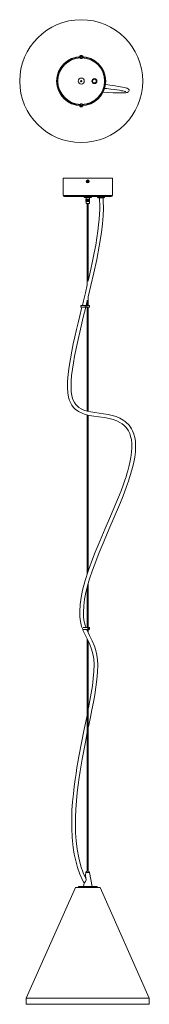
# Model space of a CAD drawing. Header units: millimetres. Extents: x -114 to 97, y -1503 to 100.
import ezdxf

# ---------------------------------------------------------------- set-up
doc = ezdxf.new("R2010")
doc.units = ezdxf.units.MM

msp = doc.modelspace()

# ---------------------------------------------------------------- linework, layer by layer
at = {"color": 7, "linetype": 'Continuous', "lineweight": 15}
for p, q in [((-16.1, 40.8), (-16.1, 39.9)), ((-14.9, 39.2), (-14.9, 36.7)), ((-14.9, 36.7), (-12.3, 36.7)), ((-14.1, 41.6), (-14.1, 41.7)), ((-13.5, 41.7), (-13.5, 41.6)), ((-13.1, 41.5), (-13.1, 41.7)), ((-12.3, 36.7), (-12.3, 39.2)), ((-11.2, 39.9), (-11.2, 40.8)), ((6.1, 3.1), (6.2, 2.6)), ((6.8, 2.8), (6.2, 3)), ((6, -2.7), (6.5, -2.7)), ((6.2, -2.6), (6.2, -3.1)), ((31.2, -12.5), (24.4, -12.1)), ((-16.1, -40), (-16.1, -40.8)), ((-14.8, -40), (-16.1, -40)), ((-14.9, -36.8), (-14.9, -39.2)), ((-12.3, -36.8), (-14.9, -36.8)), ((-14.9, -40), (-14.9, -40)), ((-14, -41.8), (-14, -41.5)), ((-14, -41.7), (-13.9, -41.8)), ((-13.9, -41.5), (-13.9, -41.8)), ((-13.2, -41.8), (-13.2, -41.7)), ((-11.2, -40), (-12.4, -40)), ((-12.3, -39.2), (-12.3, -36.8)), ((-12.3, -40), (-12.3, -40)), ((-11.2, -40.8), (-11.2, -40)), ((-42.9, -158.2), (-42.9, -186.2)), ((-42.9, -158.2), (37.1, -158.2)), ((37.1, -186.2), (37.1, -158.2)), ((-4.3, -163.3), (-3.1, -163.2)), ((-4.2, -164), (-3.1, -163.6)), ((-3.5, -162.1), (-3.1, -163.2)), ((-3.3, -163.1), (-3.1, -163.2)), ((-3.1, -163.6), (-3.2, -163.8)), ((-3.1, -163.6), (-3.1, -163.2)), ((-2.8, -163.2), (-3.1, -163.2)), ((-3.1, -163.6), (-2.7, -163.5)), ((-3, -164.8), (-3.1, -163.6)), ((-2.8, -162), (-2.8, -163.2)), ((-1.6, -162.8), (-2.8, -163.2)), ((-2.8, -163.2), (-2.6, -163)), ((-2.8, -163.2), (-2.7, -163.5)), ((-2.4, -164.7), (-2.7, -163.5)), ((-2.5, -163.7), (-2.7, -163.5)), ((-1.5, -163.5), (-2.7, -163.5)), ((35.1, -188.2), (-40.9, -188.2)), ((-8.9, -188.2), (-8.9, -189.7)), ((3, -189.8), (-8.8, -189.8)), ((0, -192.2), (-5.9, -192.2)), ((-5.9, -192.2), (-5.9, -196.2)), ((-5.9, -196.2), (-5.9, -192.2)), ((-5.9, -192.2), (-5.9, -196.2)), ((-5.9, -196.2), (-5.9, -192.2)), ((-5.8, -192.2), (-5.8, -196.2)), ((-5.8, -196.2), (-5.8, -192.2)), ((-5.8, -192.2), (-5.8, -196.2)), ((-5.8, -196.2), (-5.8, -192.2)), ((-5.7, -189.8), (-5.7, -192.2)), ((-5.7, -192.2), (-5.7, -196.2)), ((-5.7, -196.2), (-5.7, -192.2)), ((-5.6, -196.2), (-5.6, -192.2)), ((-5.6, -192.2), (-5.6, -196.2)), ((-5.5, -196.2), (-5.5, -192.2)), ((-5.5, -192.2), (-5.5, -196.2)), ((-5.4, -196.2), (-5.4, -192.2)), ((-5.3, -192.2), (-5.3, -196.2)), ((-5.2, -192.2), (-5.2, -196.2)), ((-5.2, -196.2), (-5.2, -192.2)), ((-5.1, -196.2), (-5.1, -192.2)), ((-5, -192.2), (-5, -196.2)), ((-4.9, -196.2), (-4.9, -192.2)), ((-4.8, -192.2), (-4.8, -196.2)), ((-4.7, -196.2), (-4.7, -192.2)), ((-4.6, -192.2), (-4.6, -196.2)), ((-4.5, -196.2), (-4.5, -192.2)), ((-4.4, -192.2), (-4.4, -196.2)), ((-4.3, -192.2), (-4.3, -196.2)), ((-4.2, -196.2), (-4.2, -192.2)), ((-4.2, -192.2), (-4.2, -196.2)), ((-4, -196.2), (-4, -192.2)), ((-4, -192.2), (-4, -196.2)), ((-3.9, -192.2), (-3.9, -196.2)), ((-3.8, -196.2), (-3.8, -192.2)), ((-3.8, -192.2), (-3.8, -196.2)), ((-3.7, -192.2), (-3.7, -196.2)), ((-3.6, -192.2), (-3.6, -196.2)), ((-3.5, -192.2), (-3.5, -196.2)), ((-3.5, -196.2), (-3.5, -192.2)), ((-3.4, -192.2), (-3.4, -196.2)), ((-3.3, -196.2), (-3.3, -192.2)), ((-3.2, -192.2), (-3.2, -196.2)), ((-3.1, -192.2), (-3.1, -196.2)), ((-3, -192.2), (-3, -196.2)), ((-3, -196.2), (-3, -192.2)), ((-2.9, -192.2), (-2.9, -196.2)), ((-2.8, -196.2), (-2.8, -192.2)), ((-2.7, -192.2), (-2.7, -196.2)), ((-2.6, -192.2), (-2.6, -196.2)), ((-2.5, -192.2), (-2.5, -196.2)), ((-2.5, -196.2), (-2.5, -192.2)), ((-2.4, -192.2), (-2.4, -196.2)), ((-2.3, -196.2), (-2.3, -192.2)), ((-2.2, -192.2), (-2.2, -196.2)), ((-2.2, -192.2), (-2.2, -196.2)), ((-2, -192.2), (-2, -196.2)), ((-2, -196.2), (-2, -192.2)), ((-2, -192.2), (-2, -196.2)), ((-1.8, -196.2), (-1.8, -192.2)), ((-1.7, -192.2), (-1.7, -196.2)), ((-1.6, -196.2), (-1.6, -192.2)), ((-1.5, -192.2), (-1.5, -196.2)), ((-1.4, -196.2), (-1.4, -192.2)), ((-1.3, -192.2), (-1.3, -196.2)), ((-1.2, -196.2), (-1.2, -192.2)), ((-1.1, -192.2), (-1.1, -196.2)), ((-1, -196.2), (-1, -192.2)), ((-0.9, -192.2), (-0.9, -196.2)), ((-0.8, -196.2), (-0.8, -192.2)), ((-0.7, -192.2), (-0.7, -196.2)), ((-0.6, -196.2), (-0.6, -192.2)), ((-0.6, -192.2), (-0.6, -196.2)), ((-0.5, -196.2), (-0.5, -192.2)), ((-0.4, -192.2), (-0.4, -196.2)), ((-0.3, -192.2), (-0.3, -196.2)), ((-0.3, -196.2), (-0.3, -192.2)), ((-0.2, -192.2), (-0.2, -189.8)), ((-0.2, -196.2), (-0.2, -192.2)), ((-0.2, -192.2), (-0.2, -196.2)), ((-0.1, -196.2), (-0.1, -192.2)), ((-0.1, -192.2), (-0.1, -196.2)), ((-0.1, -196.2), (-0.1, -192.2)), ((0, -192.2), (0, -196.2)), ((0, -196.2), (0, -192.2)), ((0, -192.2), (0, -196.2)), ((0, -196.2), (0, -192.2)), ((0, -192.2), (0, -196.2)), ((0, -196.2), (0, -192.2)), ((1.6, -188.3), (2.5, -188.3)), ((1.6, -189.7), (1.6, -188.3)), ((2.5, -188.3), (2.5, -189.7)), ((3.1, -189.7), (3.1, -188.2)), ((13, -188.2), (13, -189.1)), ((23, -190.1), (14, -190.1)), ((24, -189.1), (24, -188.2)), ((0, -196.2), (-5.9, -196.2)), ((-5.7, -196.2), (-5.7, -199.3)), ((-0.2, -199.3), (-5.7, -199.3)), ((-3.7, -199.3), (-3.7, -332.7)), ((-2.1, -326), (-2.1, -199.3)), ((-0.2, -199.3), (-0.2, -196.2)), ((-2.1, -365.3), (-2.1, -350.4)), ((-14.1, -365.3), (-14.1, -368.3)), ((-14.1, -365.3), (0, -365.3)), ((-14.1, -368.3), (0, -368.3)), ((-7.1, -365.3), (-7.1, -368.3)), ((-5.6, -365.3), (-3.7, -357.7)), ((-4.6, -365.3), (-4.6, -368.3)), ((-3.7, -356.8), (-3.7, -365.3)), ((-3.7, -368.3), (-3.7, -537.5)), ((-2.1, -537.9), (-2.1, -368.3)), ((0, -368.3), (0, -365.3)), ((-3.7, -543.7), (-3.7, -802.8)), ((-2.1, -797.9), (-2.1, -544.1)), ((-3.7, -823.5), (-3.7, -889.9)), ((-2.1, -889.9), (-2.1, -817.9)), ((-11.2, -892.5), (-11.2, -892.9)), ((-11.2, -892.9), (0, -892.9)), ((-10.7, -889.9), (0, -889.9)), ((-3.7, -892.9), (-3.7, -895.1)), ((-2.9, -892.9), (-2.9, -889.9)), ((-2.1, -898.3), (-2.1, -892.9)), ((-1.8, -889.9), (-1.8, -892.9)), ((0, -892.9), (0, -889.9)), ((-3.7, -908.8), (-3.7, -1286.6)), ((-2.1, -1286.6), (-2.1, -912)), ((-6, -1288.9), (-6.7, -1293.4)), ((-3.9, -1286.6), (-1.9, -1286.6)), ((4.1, -1311.4), (0.1, -1288.9)), ((-22.9, -1313.4), (-102.9, -1493.4)), ((17.1, -1313.4), (-22.9, -1313.4)), ((-17.9, -1311.4), (-17.9, -1313.4)), ((-17.9, -1311.4), (12.1, -1311.4)), ((-9, -1306.4), (-9.9, -1311.4)), ((12.1, -1313.4), (12.1, -1311.4)), ((97.1, -1493.4), (17.1, -1313.4)), ((-102.9, -1493.4), (-102.9, -1503.4)), ((97.1, -1493.4), (-102.9, -1493.4)), ((97.1, -1503.4), (-102.9, -1503.4)), ((97.1, -1503.4), (97.1, -1493.4))]:
    msp.add_line(p, q, dxfattribs=at)
at = {"color": 8, "linetype": 'Continuous', "lineweight": 15}
for p, q in [((-16.1, 40.8), (-11.2, 40.8)), ((-16, 41), (-11.3, 41)), ((-11.2, -40.8), (-16.1, -40.8)), ((-11.3, -41), (-16, -41)), ((-42.9, -186.2), (37.1, -186.2)), ((-8.9, -189.7), (3.1, -189.7)), ((13, -189.1), (24, -189.1)), ((0.1, -1288.9), (-6, -1288.9))]:
    msp.add_line(p, q, dxfattribs=at)
at = {"color": 7, "linetype": 'Continuous', "lineweight": 15, "flags": 128}
for points in [[(-13.5, 41.7), (-13.6, 41.7), (-13.6, 41.7)], [(-13.1, 41.7), (-13, 41.7), (-12.9, 41.7)], [(8.7, 3), (8.5, 3), (7.8, 3)], [(7.8, -3), (8.6, -3), (8.9, -2.9)], [(22.1, -17.9), (29.3, -18.4), (38.6, -18.9), (47.4, -19.2), (50.1, -19.2), (52.6, -19.2), (55, -19.2), (57, -19.1), (58.8, -19), (59.9, -18.8), (60.8, -18.7), (61.6, -18.4), (62.3, -18.2), (63.2, -17.5), (63.9, -16.6), (64.2, -15.2), (64.1, -14.4), (63.8, -13.6), (62.6, -12.4), (61.2, -11.7), (59.8, -11.3), (58.3, -10.8), (56.1, -10.4), (53.5, -9.8), (50.3, -9.3), (46.4, -8.6), (41.8, -7.9), (36.7, -7.2), (29.9, -6.3), (25.8, -5.8)], [(24.5, -11.7), (27.8, -12.1), (34.7, -13), (39.9, -13.7), (44.5, -14.4), (48.4, -15), (51.7, -15.6), (54.3, -16.1), (56.3, -16.6), (57.5, -16.8), (58.4, -17.1), (58.8, -17.2), (58.8, -17.2)], [(-13.5, -41.5), (-13.5, -41.5), (-13.6, -41.5)], [(-2.1, -351.3), (-1.6, -349), (2.3, -332.8), (7, -312.1), (11.6, -290.7), (15.8, -268.7), (19.3, -246.5), (20.9, -232.7), (22, -219.4), (22.5, -207), (22.3, -195.5), (21.9, -190.1)], [(15.9, -190.2), (16.2, -194), (16.4, -201.7), (16.4, -208.8), (16.1, -216.5), (15.6, -225), (14.7, -234.2), (13.5, -244.2), (12, -255), (10, -267), (7.6, -279.9), (5, -293.1), (2.2, -306.1), (-0.7, -319), (-2.1, -325.3)], [(1.5, -189.8), (1.5, -189.8), (1.6, -189.8), (1.6, -189.8), (1.6, -189.8), (1.6, -189.8), (1.6, -189.7)], [(2.4, -189.8), (2.4, -189.8), (2.4, -189.8), (2.5, -189.8), (2.5, -189.8), (2.5, -189.8), (2.5, -189.7)], [(-3.7, -332), (-6.8, -344.8), (-9.9, -357.7), (-11.7, -365.3)], [(-12.5, -368.3), (-12.9, -370.2), (-15.8, -382.1), (-18.6, -393.6), (-21.2, -404.7), (-24, -416.6), (-26.5, -428), (-29, -440), (-31.3, -452.3), (-33.4, -464.7), (-35, -477.1), (-35.9, -489.3), (-36.1, -499.2), (-35.5, -508.4), (-34.5, -514), (-33.1, -519.1), (-31.3, -523.6), (-29, -527.7), (-26.2, -531.3), (-23.2, -534.3), (-18, -538.1), (-12.3, -541), (-7.2, -542.8), (-0.8, -544.4), (6.7, -545.7), (15.2, -546.8), (24.2, -547.9), (31.6, -549.2), (38.6, -551.1), (44.4, -553.3), (49.2, -555.7), (53.1, -558.2), (56.2, -560.8), (58.8, -563.4), (61.1, -566.4), (63.3, -569.8), (65.2, -573.9), (66.8, -578.6), (68, -583.9), (68.7, -589.9), (68.9, -596.6), (68.4, -604.1), (67.2, -613), (65.7, -621.2), (63.9, -628.4), (62.3, -634.5), (60.8, -639.5), (59.3, -644.5), (57.4, -649.9), (54.5, -658.2), (51.1, -667.5), (47.2, -677.6), (42.9, -688), (34.2, -708.7), (25.5, -728.8), (17.3, -748), (9.3, -767.4), (3.3, -782.7), (-2.2, -798), (-7.1, -813.4), (-11.3, -829), (-13.8, -840.8), (-15.4, -852.5), (-16, -863.9), (-15.8, -872.3), (-14.8, -880.3), (-12.9, -888), (-11.2, -892.5)], [(-5.8, -889.9), (-6.8, -887.5), (-8.6, -880.4), (-9.7, -872.9), (-10.1, -865), (-9.6, -854.6), (-8.2, -843.7), (-6, -832.7), (-3.3, -821.7), (0, -810.7), (4.7, -796.4), (10, -782.1), (15.6, -767.8), (23.5, -748.9), (31.5, -730.1), (40, -710.4), (48.5, -690.1), (52.8, -679.6), (56.8, -669.4), (60.3, -660.1), (63.2, -651.7), (65.1, -645.8), (66.8, -640.4), (68.4, -634.7), (70.3, -627.8), (71.9, -620.5), (73.4, -612.4), (74.5, -603.5), (74.9, -594.7), (74.4, -586.6), (73.5, -580.5), (72, -574.8), (69.9, -569.7), (68.2, -566.3), (66.6, -563.7), (65.2, -561.8), (64.1, -560.5), (62.7, -558.8), (60.7, -556.8), (58.1, -554.5), (54.7, -552), (49.2, -548.9), (43.3, -546.3), (36.9, -544.3), (30.1, -542.7), (22.9, -541.6), (15.6, -540.8), (8.5, -539.9), (1.8, -538.8), (-4.2, -537.4), (-9.4, -535.7), (-13.8, -533.6), (-17.5, -531.3), (-20.4, -528.7), (-22.8, -526), (-24.7, -523.2), (-27, -518.3), (-28.7, -512.4), (-29.7, -505.4), (-30.1, -497.6), (-29.9, -488.9), (-29.2, -479.4), (-28, -469.3), (-26.3, -458.7), (-24.4, -447.7), (-19.9, -425.7), (-14.9, -403.8), (-10.3, -384.7), (-6.3, -368.3)], [(-11.1, -892.9), (-10.2, -895.3), (-6.6, -903), (-3, -910.3), (0.4, -917.5), (3.2, -924.9), (5.3, -932.7), (6.7, -941.1), (7.2, -950.2), (7, -961.3), (6, -972.9), (4.5, -984.8), (2.6, -996.8), (0.5, -1008.7), (-1.8, -1020.7), (-2.1, -1022.6)], [(-2.1, -1053.1), (-1.2, -1048.6), (1.3, -1036.1), (3.8, -1023.7), (6.1, -1011.4), (8.3, -999.2), (10.2, -986.9), (11.8, -974.6), (12.9, -962.5), (13.2, -950.8), (12.8, -942.5), (11.8, -934.6), (10.1, -927.2), (7.9, -920.2), (4.2, -911.3), (0, -902.7), (-4.2, -894.2), (-4.7, -892.9)], [(-3.7, -1030.5), (-4.2, -1032.9), (-8.7, -1055.4), (-13.2, -1077.7), (-17.4, -1099.7), (-19, -1108.9), (-20.5, -1117.9), (-22, -1127.3), (-23.6, -1137.6), (-25, -1148.7), (-26.4, -1160.7), (-27.6, -1173.5), (-28.6, -1187.1), (-29.1, -1201.4), (-29.1, -1216.4), (-28.3, -1231.9), (-26.7, -1247.9), (-24.9, -1258.7), (-22.6, -1269.7), (-19.6, -1280.6), (-15.8, -1291.5), (-11.2, -1302.3), (-9, -1306.4)], [(-5.8, -1299.7), (-5.8, -1299.6), (-10.3, -1289.1), (-14, -1278.5), (-17.6, -1264.7), (-20.2, -1251), (-21.8, -1237.4), (-22.8, -1224.1), (-23.1, -1211.1), (-23, -1198.5), (-22.5, -1186.4), (-21.5, -1171.9), (-20.1, -1158.4), (-18.6, -1145.8), (-17, -1134.2), (-15.4, -1123.7), (-13.8, -1114), (-12.1, -1104.2), (-6.9, -1076.7), (-3.7, -1060.9)], [(-8.8, -1305.3), (-8.7, -1305.3), (-8.3, -1304.9), (-7.5, -1304.3), (-6.7, -1303.3), (-6.2, -1302.2), (-5.8, -1300.7), (-5.9, -1297.8), (-6.1, -1296.3), (-6.4, -1294.8), (-6.6, -1293.9), (-6.7, -1293.5), (-6.7, -1293.3), (-6.7, -1293.4)]]:
    msp.add_lwpolyline(points, dxfattribs=at)
at = {"color": 7, "linetype": 'Continuous', "lineweight": 15}
for centre, radius in [((-13.6, 0), 100), ((-13.6, 0), 40), ((-13.6, 0), 39.2), ((-13.6, 0), 5), ((-13.6, 0), 1), ((-13.6, 0), 0.78), ((-13.6, 0), 0.68), ((-13.6, 0), 0.668), ((7.8, 0), 4.05), ((7.8, 0), 3.5), ((7.8, 0), 3), ((-2.9, -163.4), 2.45), ((-2.9, -163.4), 2.35)]:
    msp.add_circle(centre, radius, dxfattribs=at)
at = {"color": 8, "linetype": 'Continuous', "lineweight": 15}
for start, end in [(91.8961, 268.1039), (271.8961, 88.1039)]:
    msp.add_arc((-13.6, 0), 38, start, end, dxfattribs=at)
at = {"color": 7, "linetype": 'Continuous', "lineweight": 15}
for centre, radius, start, end in [((-15.8, 40.8), 0.254, 125.6537, 180), ((-13.6, 37.7), 4.02, 99.7576, 125.6537), ((-13.8, 38.8), 2.87, 96.1501, 113.7429), ((-14.8, 40.1), 1.38, 82.4605, 97.5395), ((-13.4, 38.6), 3.11, 96.2032, 112.862), ((-14, 40.2), 1.49, 56.3359, 79.6209), ((-13.8, 38.7), 3.03, 76.6405, 83.9087), ((-12.9, 38), 3.51, 85.2739, 94.7261), ((-13.3, 40.5), 1.24, 53.2585, 79.6413), ((-13.6, 37.7), 4.02, 54.3463, 80.2424), ((-11.4, 40.8), 0.254, 0, 54.3463), ((-15.8, -40.8), 0.254, 180, 234.3463), ((-13.6, -37.8), 4.02, 234.3463, 249.5749), ((-13.7, -37.9), 3.9, 249.6818, 264.7588), ((-15, -41.5), 0.0756, 238.16, 261.6356), ((-13.8, -36.8), 4.75, 265.9405, 274.0595), ((-13.8, -41.4), 0.419, 193.7399, 231.0479), ((-14.2, -41.3), 0.559, 304.5714, 335.2505), ((-13, -41.3), 0.559, 204.7495, 235.4286), ((-13.7, -37.8), 3.98, 275.2557, 290.1113), ((-13.5, -37.9), 3.9, 275.2412, 290.3182), ((-12.2, -41.4), 0.136, 245.6394, 294.3606), ((-13.6, -37.8), 4.02, 290.4251, 305.6537), ((-11.4, -40.8), 0.254, 305.6537, 0), ((2.8, -198.2), 35.6, 99.9927, 101.6258), ((1.7, -162.6), 6.1, 186.2609, 192.6748), ((-8.8, -128.6), 35.6, 277.3099, 278.943), ((-2.2, -168), 6.1, 96.2609, 102.6748), ((31.8, -157.6), 35.6, 187.3099, 188.943), ((31.9, -157.6), 35.6, 189.9927, 191.6258), ((-3.7, -158.7), 6.1, 276.2609, 282.6748), ((-37.7, -169.1), 35.6, 9.9927, 11.6258), ((2.9, -198.2), 35.6, 97.3099, 98.943), ((-8.7, -128.6), 35.6, 279.9927, 281.6258), ((-37.7, -169.2), 35.6, 7.3099, 8.943), ((-7.6, -164.2), 6.1, 6.2609, 12.6748), ((-40.9, -186.2), 2, 180, 270), ((-8.8, -189.7), 0.1, 180, 270), ((3, -189.7), 0.1, 270, 0), ((14, -189.1), 1, 180, 270), ((23, -189.1), 1, 270, 360), ((35.1, -186.2), 2, 270, 0), ((-3, -1289.4), 3, 107.9683, 170), ((-2.9, -1289.4), 3, 10, 72.0317)]:
    msp.add_arc(centre, radius, start, end, dxfattribs=at)

doc.saveas('drawing.dxf')
